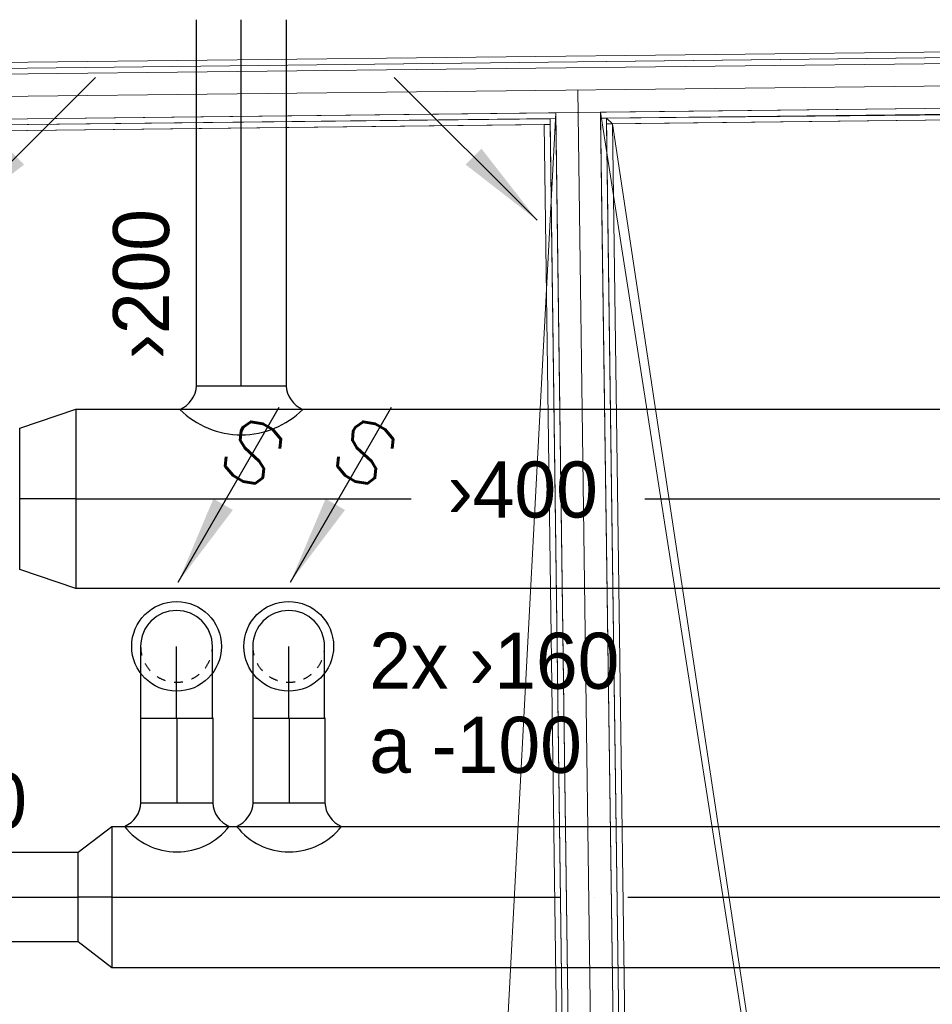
# Model space of a CAD drawing. Header units: millimetres. Extents: x 0 to 83478, y 0 to 53008.
# Tile 26 of 83: x 30035 to 32069, y 22921 to 25116. Entities that reach past the tile are written whole.
import ezdxf
from ezdxf.enums import TextEntityAlignment as Align

# ---------------------------------------------------------------- set-up
doc = ezdxf.new("R2010")
doc.units = ezdxf.units.MM
doc.header["$LTSCALE"] = 50
doc.header["$MEASUREMENT"] = 0
doc.header["$PDMODE"] = 1
doc.linetypes.add('2V-CENT', pattern=[23, 20, -1.5, 0, -1.5])
doc.linetypes.add('V-GOMD', pattern=[0.8, 0.4, -0.4])
doc.layers.get('0').update_dxf_attribs({"linetype": 'CONTINUOUS'})
doc.layers.add('20602A200D001$0$A-GENM', color=13, linetype='CONTINUOUS', lineweight=9)
doc.layers.add('20602A200D001$0$A-WALL', color=7, linetype='CONTINUOUS', lineweight=13)
for name, color, linetype in [('V060-', 3, 'CONTINUOUS'), ('V061-', 1, 'CONTINUOUS'), ('V070-', 3, 'CONTINUOUS'), ('V071-', 1, 'CONTINUOUS')]:
    doc.layers.add(name, color=color, linetype=linetype)
doc.styles.add('FISO', font='fiso')
doc.styles.add('SIMPLEX', font='SIMPLEX')

# ---------------------------------------------------------------- blocks, each defined once
blk = doc.blocks.new('CCDIMF_400X315X125', base_point=(3095.5, 30301.1))
at = {"color": 0, "linetype": 'ByBlock'}
blk.add_line((3033, 30301.1), (3158, 30301.1), dxfattribs=at)
blk = doc.blocks.new('KCDIMF_400X315X125', base_point=(3095.5, 30301.1))
at = {"color": 0, "linetype": 'ByBlock'}
for p, q in [((3033, 30101.1), (3033, 30501.1)), ((3033, 30501.1), (3158, 30458.6)), ((3158, 30458.6), (3158, 30143.6)), ((3158, 30143.6), (3033, 30101.1))]:
    blk.add_line(p, q, dxfattribs=at)
blk = doc.blocks.new('3CDIMF_400X315X125', base_point=(3095.5, 30301.1))
for p in [(3033, 30301.1), (3158, 30301.1)]:
    blk.add_point(p)
at = {"color": 0, "linetype": 'ByBlock'}
blk.add_blockref('KCDIMF_400X315X125', (3095.5, 30301.1), dxfattribs=at)
at = {"color": 1, "linetype": '2V-CENT'}
blk.add_blockref('CCDIMF_400X315X125', (3095.5, 30301.1), dxfattribs=at)
at = {"style": 'SIMPLEX', "flags": 3}
blk.add_attdef('0', (3095.5, 30301.1), '', height=1, dxfattribs=at)
blk = doc.blocks.new('V420', base_point=(455, 404.5))
blk.add_line((455, 404.5), (464, 404.5))
blk.add_solid([(455, 404.5), (459, 405), (459, 404)])
blk = doc.blocks.new('V421', base_point=(455.5, 404.5))
at = {"rotation": 180}
blk.add_blockref('V420', (464.5, 404.5), dxfattribs=at)
blk = doc.blocks.new('CCDIMF_315X200X75', base_point=(3095.5, 30301.1))
at = {"color": 0, "linetype": 'ByBlock'}
blk.add_line((3058, 30301.1), (3133, 30301.1), dxfattribs=at)
blk = doc.blocks.new('KCDIMF_315X200X75', base_point=(3095.5, 30301.1))
at = {"color": 0, "linetype": 'ByBlock'}
for p, q in [((3058, 30143.6), (3058, 30458.6)), ((3058, 30458.6), (3133, 30401.1)), ((3133, 30401.1), (3133, 30201.1)), ((3133, 30201.1), (3058, 30143.6))]:
    blk.add_line(p, q, dxfattribs=at)
blk = doc.blocks.new('3CDIMF_315X200X75', base_point=(3095.5, 30301.1))
for p in [(3058, 30301.1), (3133, 30301.1)]:
    blk.add_point(p)
at = {"color": 0, "linetype": 'ByBlock'}
blk.add_blockref('KCDIMF_315X200X75', (3095.5, 30301.1), dxfattribs=at)
at = {"color": 1, "linetype": '2V-CENT'}
blk.add_blockref('CCDIMF_315X200X75', (3095.5, 30301.1), dxfattribs=at)
at = {"style": 'SIMPLEX', "flags": 3}
blk.add_attdef('0', (3095.5, 30301.1), '', height=1, dxfattribs=at)
blk = doc.blocks.new('CIRC_P', base_point=(16254, 22587))
blk.add_circle((16254, 22587), 0.5)
blk = doc.blocks.new('CBOJ90_NB', base_point=(86107.402, 31352.24))
at = {"color": 0, "linetype": 'ByBlock'}
blk.add_line((86106.402, 31352.24), (86107.402, 31352.24), dxfattribs=at)
blk = doc.blocks.new('V422', base_point=(16230, 22585))
blk.add_blockref('V420', (16230, 22585))
at = {"style": 'SIMPLEX'}
blk.add_text('s', height=4, rotation=90, dxfattribs=at).set_placement((16238, 22585), align=Align.CENTER)
blk = doc.blocks.new('20602A200D001$0$IV04_48dB 79751 - IV04_48dB 2-290929-P02')
at = {"layer": '20602A200D001$0$A-WALL'}
blk.add_line((46892, 19087.8), (46843.1, 22687.2), dxfattribs=at)
blk = doc.blocks.new('20602A200D001$0$IV04_48dB 79751 - IV04_48dB-290922-P02')
at = {"layer": '20602A200D001$0$A-WALL'}
for p, q in [((46793.8, 22636.6), (46893.8, 22637.7)), ((46893.8, 22637.7), (46793.8, 22636.6)), ((46893.8, 22637.7), (46793.8, 22636.6)), ((46842, 19087), (46793.8, 22636.6)), ((46942, 19088.7), (46893.8, 22637.7)), ((46781, 22623.5), (46794, 22623.6)), ((46794, 22623.6), (46781, 22623.5)), ((46794, 22623.6), (46781, 22623.5)), ((46781, 22623.5), (46828.6, 19116.5)), ((46781, 22623.5), (46828.6, 19116.5)), ((46828.6, 19116.5), (46781, 22623.5)), ((46794, 22623.6), (46841.6, 19116.7)), ((46841.6, 19116.7), (46794, 22623.6)), ((46841.6, 19116.7), (46794, 22623.6)), ((46893.9, 22624.7), (46906.9, 22624.9)), ((46906.9, 22624.9), (46893.9, 22624.7)), ((46906.9, 22624.9), (46893.9, 22624.7)), ((46941.6, 19117.7), (46893.9, 22624.7)), ((46893.9, 22624.7), (46941.6, 19117.7)), ((46893.9, 22624.7), (46941.6, 19117.7)), ((46954.6, 19117.9), (46906.9, 22624.9)), ((46954.6, 19117.9), (46906.9, 22624.9)), ((46906.9, 22624.9), (46954.6, 19117.9)), ((46768.1, 22610.3), (46781.1, 22610.5)), ((46781.1, 22610.5), (46768.1, 22610.3)), ((46781.1, 22610.5), (46768.1, 22610.3)), ((46768.1, 22610.3), (46815.6, 19116.4)), ((46768.1, 22610.3), (46815.6, 19116.4)), ((46815.6, 19116.4), (46768.1, 22610.3)), ((46781.1, 22610.5), (46828.6, 19116.5)), ((46828.6, 19116.5), (46781.1, 22610.5)), ((46828.6, 19116.5), (46781.1, 22610.5)), ((46907.1, 22611.9), (46920.1, 22612)), ((46920.1, 22612), (46907.1, 22611.9)), ((46920.1, 22612), (46907.1, 22611.9)), ((46954.6, 19117.9), (46907.1, 22611.9)), ((46907.1, 22611.9), (46954.6, 19117.9)), ((46907.1, 22611.9), (46954.6, 19117.9)), ((46967.6, 19118), (46920.1, 22612)), ((46967.6, 19118), (46920.1, 22612)), ((46920.1, 22612), (46967.6, 19118)), ((46815.6, 19116.4), (46828.6, 19116.5)), ((46815.6, 19116.4), (46828.6, 19116.5)), ((46828.6, 19116.5), (46815.6, 19116.4)), ((46828.6, 19116.5), (46841.6, 19116.7)), ((46828.6, 19116.5), (46841.6, 19116.7)), ((46841.6, 19116.7), (46828.6, 19116.5)), ((46941.6, 19117.7), (46954.6, 19117.9)), ((46941.6, 19117.7), (46954.6, 19117.9)), ((46954.6, 19117.9), (46941.6, 19117.7)), ((46954.6, 19117.9), (46967.6, 19118)), ((46954.6, 19117.9), (46967.6, 19118)), ((46967.6, 19118), (46954.6, 19117.9)), ((46815.9, 19090.4), (46828.9, 19090.5)), ((46828.9, 19090.5), (46815.9, 19090.4)), ((46828.9, 19090.5), (46815.9, 19090.4)), ((46815.9, 19090.4), (46816, 19086.6)), ((46815.9, 19090.4), (46816, 19086.6)), ((46816, 19086.6), (46815.9, 19090.4)), ((46816, 19086.6), (46829, 19086.8)), ((46828.9, 19090.5), (46841.9, 19090.7)), ((46841.9, 19090.7), (46828.9, 19090.5)), ((46841.9, 19090.7), (46828.9, 19090.5)), ((46828.9, 19090.5), (46829, 19086.8)), ((46829, 19086.8), (46828.9, 19090.5)), ((46829, 19086.8), (46828.9, 19090.5)), ((46828.9, 19090.5), (46829, 19086.8)), ((46828.9, 19090.5), (46829, 19086.8)), ((46829, 19086.8), (46828.9, 19090.5)), ((46829, 19086.8), (46842, 19087)), ((46841.9, 19090.7), (46842, 19087)), ((46842, 19087), (46841.9, 19090.7)), ((46842, 19087), (46841.9, 19090.7)), ((46842, 19087), (46942, 19088.7)), ((46941.9, 19091.7), (46954.9, 19091.9)), ((46954.9, 19091.9), (46941.9, 19091.7)), ((46954.9, 19091.9), (46941.9, 19091.7)), ((46942, 19088.7), (46941.9, 19091.7)), ((46941.9, 19091.7), (46942, 19088.7)), ((46941.9, 19091.7), (46942, 19088.7)), ((46942, 19088.7), (46955, 19088.9)), ((46954.9, 19091.9), (46967.9, 19092)), ((46967.9, 19092), (46954.9, 19091.9)), ((46967.9, 19092), (46954.9, 19091.9)), ((46955, 19088.9), (46954.9, 19091.9)), ((46955, 19088.9), (46954.9, 19091.9)), ((46954.9, 19091.9), (46955, 19088.9)), ((46955, 19088.9), (46954.9, 19091.9)), ((46954.9, 19091.9), (46955, 19088.9)), ((46954.9, 19091.9), (46955, 19088.9)), ((46955, 19088.9), (46968, 19089.1)), ((46968, 19089.1), (46967.9, 19092)), ((46968, 19089.1), (46967.9, 19092)), ((46967.9, 19092), (46968, 19089.1))]:
    blk.add_line(p, q, dxfattribs=at)
blk = doc.blocks.new('20602A200D001$0$IV04_48dB 79751 - IV04_48dB 79751-290926-P02')
for name in ['20602A200D001$0$IV04_48dB 79751 - IV04_48dB 2-290929-P02', '20602A200D001$0$IV04_48dB 79751 - IV04_48dB-290922-P02']:
    blk.add_blockref(name, (0, 0))
blk = doc.blocks.new('20602A200D001$0$IV04_48dB 82559 - IV04_48dB 2-290956-P02')
at = {"layer": '20602A200D001$0$A-WALL'}
blk.add_line((42398.3, 22637.1), (52452.3, 22750.4), dxfattribs=at)
blk = doc.blocks.new('20602A200D001$0$IV04_48dB 82559 - IV04_48dB-290949-P02')
at = {"layer": '20602A200D001$0$A-WALL'}
for p, q in [((52514.2, 22827.1), (42334.3, 22712.4)), ((52514.2, 22827.1), (42334.3, 22712.4)), ((42334.3, 22712.4), (52514.2, 22827.1)), ((42334.5, 22699.4), (52514.4, 22814.1)), ((42334.5, 22699.4), (52514.4, 22814.1)), ((52514.4, 22814.1), (42334.5, 22699.4)), ((52501.4, 22813.9), (42347.5, 22699.5)), ((52501.4, 22813.9), (42347.5, 22699.5)), ((42347.5, 22699.5), (52501.4, 22813.9)), ((42347.7, 22686.5), (52501.6, 22800.9)), ((42347.7, 22686.5), (52501.6, 22800.9)), ((52501.6, 22800.9), (42347.7, 22686.5)), ((52401.6, 22799.8), (42447.6, 22687.6)), ((42449, 22587.7), (52402.9, 22699.8)), ((52389.9, 22699.7), (46893.8, 22637.7)), ((52389.9, 22699.7), (46893.8, 22637.7)), ((46893.8, 22637.7), (52389.9, 22699.7)), ((46893.9, 22624.7), (52390.1, 22686.7)), ((46893.9, 22624.7), (52390.1, 22686.7)), ((52390.1, 22686.7), (46893.9, 22624.7)), ((52377.1, 22686.5), (46906.9, 22624.9)), ((52377.1, 22686.5), (46906.9, 22624.9)), ((46906.9, 22624.9), (52377.1, 22686.5)), ((46907.1, 22611.9), (52377.3, 22673.5)), ((46907.1, 22611.9), (52377.3, 22673.5)), ((52377.3, 22673.5), (46907.1, 22611.9)), ((46793.8, 22636.6), (42462, 22587.8)), ((46793.8, 22636.6), (42462, 22587.8)), ((42462, 22587.8), (46793.8, 22636.6)), ((46793.8, 22636.6), (46893.8, 22637.7)), ((46893.8, 22637.7), (46793.8, 22636.6)), ((46794, 22623.6), (46793.8, 22636.6)), ((46794, 22623.6), (46793.8, 22636.6)), ((46793.8, 22636.6), (46794, 22623.6)), ((46893.8, 22637.7), (46893.9, 22624.7)), ((46893.8, 22637.7), (46893.9, 22624.7)), ((46893.9, 22624.7), (46893.8, 22637.7)), ((42462.2, 22574.8), (46794, 22623.6)), ((42462.2, 22574.8), (46794, 22623.6)), ((46794, 22623.6), (42462.2, 22574.8)), ((46781, 22623.5), (42475.2, 22575)), ((46781, 22623.5), (42475.2, 22575)), ((42475.2, 22575), (46781, 22623.5)), ((46781.1, 22610.5), (46781, 22623.5)), ((46781.1, 22610.5), (46781, 22623.5)), ((46781, 22623.5), (46781.1, 22610.5)), ((46906.9, 22624.9), (46907.1, 22611.9)), ((46906.9, 22624.9), (46907.1, 22611.9)), ((46907.1, 22611.9), (46906.9, 22624.9)), ((42475.4, 22562), (46781.1, 22610.5)), ((42475.4, 22562), (46781.1, 22610.5)), ((46781.1, 22610.5), (42475.4, 22562))]:
    blk.add_line(p, q, dxfattribs=at)
blk = doc.blocks.new('20602A200D001$0$IV04_48dB 82559 - IV04_48dB 82559-290953-P02')
for name in ['20602A200D001$0$IV04_48dB 82559 - IV04_48dB-290949-P02', '20602A200D001$0$IV04_48dB 82559 - IV04_48dB 2-290956-P02']:
    blk.add_blockref(name, (0, 0))
blk = doc.blocks.new('20602A200D001$0$Teppe 514151 - Teppe-319814-P02')
at = {"layer": '20602A200D001$0$A-GENM'}
for p, q in [((42321.3, 22712.2), (52527.2, 22827.2)), ((52402.9, 22699.8), (46893.8, 22637.7)), ((42449, 22587.7), (46793.8, 22636.6)), ((46607, 19088.2), (46793.8, 22636.6)), ((46842, 19087), (46793.8, 22636.6)), ((46893.8, 22637.7), (46942, 19088.7)), ((47446.1, 19097.1), (46893.8, 22637.7))]:
    blk.add_line(p, q, dxfattribs=at)
blk = doc.blocks.new('20602A200D001$0$Teppe 514151 - Teppe 514151-319818-P02')
blk.add_blockref('20602A200D001$0$Teppe 514151 - Teppe-319814-P02', (0, 0))
blk = doc.blocks.new('20602A200D001$0$Teppe 514881 - Teppe 514881-319839-P02')
at = {"layer": '20602A200D001$0$A-GENM'}
for p, q in [((46768.1, 22610.3), (42475.4, 22562)), ((46815.6, 19116.4), (46768.1, 22610.3))]:
    blk.add_line(p, q, dxfattribs=at)
blk = doc.blocks.new('20602A200D001$0$Teppe 515045 - Teppe-319860-P02')
at = {"layer": '20602A200D001$0$A-GENM'}
for p, q in [((52377.3, 22673.5), (46906.9, 22624.9)), ((52377.3, 22673.5), (46920.1, 22612)), ((46906.9, 22624.9), (46920.1, 22612)), ((46967.6, 19118), (46920.1, 22612)), ((47445.8, 19123.1), (46920.1, 22612))]:
    blk.add_line(p, q, dxfattribs=at)
blk = doc.blocks.new('20602A200D001$0$Teppe 515045 - Teppe 515045-319864-P02')
blk.add_blockref('20602A200D001$0$Teppe 515045 - Teppe-319860-P02', (0, 0))
blk = doc.blocks.new('20602A200D001')
at = {"layer": '20602A200D001$0$A-GENM'}
for name in ['20602A200D001$0$Teppe 514151 - Teppe 514151-319818-P02', '20602A200D001$0$Teppe 515045 - Teppe 515045-319864-P02', '20602A200D001$0$Teppe 514881 - Teppe 514881-319839-P02']:
    blk.add_blockref(name, (0, 0), dxfattribs=at)
at = {"layer": '20602A200D001$0$A-WALL'}
for name in ['20602A200D001$0$IV04_48dB 82559 - IV04_48dB 82559-290953-P02', '20602A200D001$0$IV04_48dB 79751 - IV04_48dB 79751-290926-P02']:
    blk.add_blockref(name, (0, 0), dxfattribs=at)

msp = doc.modelspace()

# ---------------------------------------------------------------- linework, layer by layer
at = {"layer": 'V060-', "linetype": 'Continuous'}
for p, q in [((30429.25, 24300.17), (30429.25, 25116.41)), ((30629.25, 25116.41), (30629.25, 24300.17)), ((30160.52, 24248), (38850.38, 24248)), ((38850.38, 23848), (30160.52, 23848)), ((30305.54, 23370.27), (30305.54, 23559.73)), ((30465.54, 23559.73), (30465.54, 23370.27)), ((30555.54, 23370.27), (30555.54, 23559.73)), ((30715.54, 23559.73), (30715.54, 23370.27)), ((30240.38, 23317.5, 47250), (36828, 23317.5, 47250)), ((26069.39, 23260, 47250), (30165.12, 23260, 47250)), ((30165.12, 23060, 47250), (26069.39, 23060, 47250)), ((36828, 23002.5, 47250), (30240.38, 23002.5, 47250))]:
    msp.add_line(p, q, dxfattribs=at)
at = {"layer": 'V060-', "color": 1, "linetype": '2V-CENT'}
for p, q in [((30529.25, 24300.17), (30529.25, 25116.41)), ((30160.52, 24048), (30907.92, 24048)), ((31428.98, 24048), (37641.62, 24048)), ((30385.54, 23559.73), (30385.54, 23370.27)), ((30635.54, 23559.73), (30635.54, 23370.27)), ((26069.39, 23160, 47250), (30165.12, 23160, 47250)), ((30240.38, 23160, 47250), (36828, 23160, 47250))]:
    msp.add_line(p, q, dxfattribs=at)
at = {"layer": 'V060-'}
for p, q in [((30429.25, 24300.17), (30629.25, 24300.17)), ((30305.54, 23370.27), (30465.54, 23370.27)), ((30555.54, 23370.27), (30715.54, 23370.27))]:
    msp.add_line(p, q, dxfattribs=at)
at = {"layer": 'V060-', "linetype": 'ByBlock'}
for p, q in [((30304.85, 23719), (30304.85, 23559)), ((30464.85, 23559), (30464.85, 23719)), ((30554.85, 23719), (30554.85, 23559)), ((30714.85, 23559), (30714.85, 23719)), ((30304.85, 23559), (30464.85, 23559)), ((30554.85, 23559), (30714.85, 23559))]:
    msp.add_line(p, q, dxfattribs=at)
at = {"layer": 'V060-'}
for centre, radius, start, end in [((30369.44, 24302.77), 59.87, 292.51866, 357.51013), ((30689.06, 24302.77), 59.87, 182.48987, 247.48134), ((30529.25, 24383.53), 193, 224.82875, 315.17125), ((30245.73, 23372.87), 59.87, 292.51866, 357.51013), ((30525.34, 23372.87), 59.87, 182.48987, 247.48134), ((30495.73, 23372.87), 59.87, 292.51866, 357.51013), ((30775.34, 23372.87), 59.87, 182.48987, 247.48134), ((30385.54, 23409.07), 148.44, 218.05462, 321.94538), ((30635.54, 23409.07), 148.44, 218.05462, 321.94538)]:
    msp.add_arc(centre, radius, start, end, dxfattribs=at)
at = {"layer": 'V060-', "linetype": 'ByBlock'}
for centre in [(30384.85, 23719), (30634.85, 23719)]:
    msp.add_arc(centre, 80, 359.99993, 539.99993, dxfattribs=at)
at = {"layer": 'V060-', "linetype": 'V-GOMD'}
for centre in [(30384.85, 23719), (30634.85, 23719)]:
    msp.add_arc(centre, 80, 179.99993, 359.99993, dxfattribs=at)

# ---------------------------------------------------------------- block references
at = {"layer": 'V060-'}
msp.add_blockref('20602A200D001', (-15563.7, 2272.18), dxfattribs=at)
at = {"layer": 'V060-', "linetype": 'Continuous', "rotation": 180}
for name, p in [('3CDIMF_400X315X125', (30098, 24048)), ('3CDIMF_315X200X75', (30203.12, 23160, 47250))]:
    msp.add_blockref(name, p, dxfattribs=at)
at = {"layer": 'V060-', "color": 1, "linetype": '2V-CENT', "xscale": 160, "yscale": 160, "zscale": 160, "rotation": 90}
for p in [(30384.85, 23719), (30634.85, 23719)]:
    msp.add_blockref('CBOJ90_NB', p, dxfattribs=at)
at = {"layer": 'V070-', "xscale": 50, "yscale": 50, "zscale": 50}
for name, p, rotation in [('V421', (30204.29, 24987.85), 225), ('V421', (30870.25, 24987.68), 315), ('V422', (30388.69, 23862.44), 59.99999999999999), ('V422', (30638.69, 23862.44), 59.99999999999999)]:
    msp.add_blockref(name, p, dxfattribs=dict(at, rotation=rotation))
at = {"layer": 'V070-', "xscale": 200, "yscale": 200, "zscale": 200}
for p in [(30384.85, 23719), (30634.85, 23719)]:
    msp.add_blockref('CIRC_P', p, dxfattribs=at)

# ---------------------------------------------------------------- texts
at = {"layer": 'V061-', "color": 1, "style": 'FISO'}
msp.add_text('›200', height=125, rotation=90, dxfattribs=at).set_placement((30368.23, 24359.52))
for s, p in [('›400', (30989.4, 24006.27)), ('›250', (29716.91, 23312.64))]:
    msp.add_text(s, height=125, dxfattribs=at).set_placement(p)
at = {"layer": 'V071-', "color": 1, "style": 'FISO'}
for s, p in [('2x ›160', (30814.38, 23624.45)), ('a -100', (30814.38, 23436.95))]:
    msp.add_text(s, height=125, dxfattribs=at).set_placement(p)

doc.saveas('drawing.dxf')
